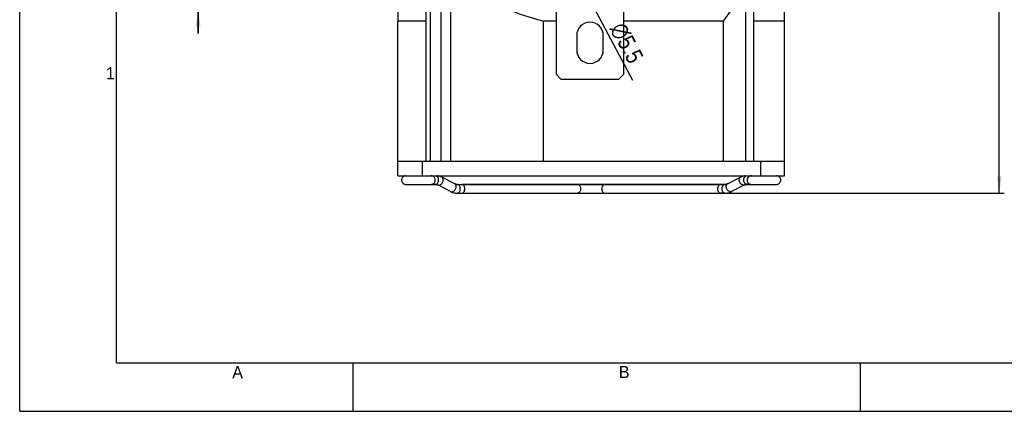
# Model space of a CAD drawing. Header units: millimetres. Extents: x 0 to 594, y 0 to 420.
# Tile 1 of 117: x 0 to 204, y 0 to 81. Entities that reach past the tile are written whole.
import ezdxf

# ---------------------------------------------------------------- set-up
doc = ezdxf.new("R2010")
doc.units = ezdxf.units.MM
doc.header["$LTSCALE"] = 32.67
doc.layers.get('0').update_dxf_attribs({"linetype": 'CONTINUOUS'})
doc.layers.add('3_ALL_AXES', color=7, linetype='CONTINUOUS')
doc.styles.get("Standard").update_dxf_attribs({"font": 'txt', "width": 0.85})
doc.styles.add('TEXTSTYLE_2', font='trium.ttf')
doc.styles.add('TEXTSTYLE_5', font='gdt', dxfattribs={"width": 0.85})
doc.dimstyles.new('DIMSTYLE_1', dxfattribs={"dimtxt": 3.5, "dimasz": 3.5, "dimexe": 1, "dimexo": 0.5, "dimtad": 1, "dimdec": 4, "dimdsep": 46, "dimtxsty": 'STANDARD', "dimblk": '_FILLED', "dimblk1": '_FILLED', "dimblk2": '_FILLED', "dimcen": 0.09, "dimadec": 4, "dimazin": 2, "dimtp": 0.05, "dimtm": 0.05, "dimtfac": 1, "dimtdec": 4, "dimtofl": 0, "dimtmove": 0, "dimatfit": 1, "dimldrblk": '_FILLED', "dimfxl": 1, "dimtolj": 1, "dimarcsym": 0})
doc.dimstyles.new('DIMSTYLE_2', dxfattribs={"dimtxt": 3.5, "dimasz": 3.5, "dimexe": 1, "dimexo": 0.5, "dimgap": 0.875, "dimtad": 1, "dimdec": 1, "dimdsep": 46, "dimtxsty": 'STANDARD', "dimblk": '_FILLED', "dimblk1": '_FILLED', "dimblk2": '_FILLED', "dimcen": 0.09, "dimadec": 4, "dimazin": 2, "dimtp": 0.1, "dimtm": 0.1, "dimtfac": 1, "dimtdec": 1, "dimtofl": 0, "dimtmove": 0, "dimatfit": 3, "dimldrblk": '_FILLED', "dimfxl": 1, "dimtolj": 1, "dimarcsym": 0})
doc.dimstyles.new('DIMSTYLE_3', dxfattribs={"dimtxt": 3.5, "dimasz": 3.5, "dimexe": 1, "dimexo": 0.5, "dimgap": 0.875, "dimtad": 1, "dimdec": 1, "dimdsep": 46, "dimtxsty": 'STANDARD', "dimblk": '_FILLED', "dimblk1": '_FILLED', "dimblk2": '_FILLED', "dimcen": 0.09, "dimadec": 4, "dimazin": 2, "dimtp": 0.2, "dimtm": 0.2, "dimtfac": 1, "dimtdec": 1, "dimtofl": 0, "dimtmove": 0, "dimatfit": 3, "dimldrblk": '_FILLED', "dimfxl": 1, "dimtolj": 1, "dimarcsym": 0})

# ---------------------------------------------------------------- blocks, each defined once
blk = doc.blocks.new('_FILLED')
at = {"color": 0, "linetype": 'BYBLOCK'}
blk.add_solid([(0, 0), (-1, 0.143), (-1, -0.143)], dxfattribs=at)
blk = doc.blocks.new('*D0')
at = {"color": 2, "linetype": 'CONTINUOUS'}
blk.add_line((113.18, 94.23), (126.78, 68.48), dxfattribs=at)
at = {"color": 2, "linetype": 'CONTINUOUS', "xscale": 3.5, "yscale": 3.5, "zscale": 3.5, "rotation": 117.8371543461}
blk.add_blockref('_FILLED', (113.18, 94.23), dxfattribs=at)
at = {"color": 2, "linetype": 'CONTINUOUS', "insert": (125.2, 80.84), "char_height": 3.5, "width": 17.5, "attachment_point": 1, "rotation": 297.8372, "line_spacing_factor": 0.9, "style": 'TEXTSTYLE_5'}
blk.add_mtext('{\\fgdt;n}\\ftxt;5.5', dxfattribs=at)
blk = doc.blocks.new('*D1')
at = {"color": 2, "linetype": 'CONTINUOUS'}
for p, q in [((36.92, 101.19), (36.92, 106.19)), ((36.92, 106.19), (36.92, 92.16)), ((97.5, 101.19), (35.92, 101.19)), ((36.92, 78.13), (36.92, 92.16)), ((89.15, 83.13), (35.92, 83.13)), ((36.92, 83.13), (36.92, 78.13))]:
    blk.add_line(p, q, dxfattribs=at)
at = {"color": 2, "linetype": 'CONTINUOUS', "xscale": 3.5, "yscale": 3.5, "zscale": 3.5}
for p, rotation in [((36.92, 101.19), 270), ((36.92, 83.13), 90)]:
    blk.add_blockref('_FILLED', p, dxfattribs=dict(at, rotation=rotation))
at = {"color": 2, "linetype": 'CONTINUOUS', "insert": (32.54, 92.16), "char_height": 3.5, "width": 13.125, "attachment_point": 2, "rotation": 90, "line_spacing_factor": 0.9}
blk.add_mtext('18.1', dxfattribs=at)
blk = doc.blocks.new('*D2')
at = {"color": 2, "linetype": 'CONTINUOUS'}
for p, q in [((105.45, 205.47), (203.69, 205.47)), ((202.69, 205.47), (202.69, 125.29)), ((202.69, 45.12), (202.69, 125.29)), ((115.92, 45.12), (203.69, 45.12))]:
    blk.add_line(p, q, dxfattribs=at)
at = {"color": 2, "linetype": 'CONTINUOUS', "xscale": 3.5, "yscale": 3.5, "zscale": 3.5}
for p, rotation in [((202.69, 205.47), 90), ((202.69, 45.12), 270)]:
    blk.add_blockref('_FILLED', p, dxfattribs=dict(at, rotation=rotation))
at = {"color": 2, "linetype": 'CONTINUOUS', "insert": (198.32, 125.29), "char_height": 3.5, "width": 18, "attachment_point": 2, "rotation": 90, "line_spacing_factor": 0.9}
blk.add_mtext('160.3', dxfattribs=at)

msp = doc.modelspace()

# ---------------------------------------------------------------- linework, layer by layer
at = {"color": 2, "linetype": 'CONTINUOUS'}
for p, q in [((0, 0), (0, 420)), ((69, 0), (69, 10)), ((0, 0), (594, 0))]:
    msp.add_line(p, q, dxfattribs=at)
at = {"color": 7, "linetype": 'CONTINUOUS'}
for p, q in [((20, 10), (20, 410)), ((78.24873, 83.71652), (78.24873, 80.7166)), ((145.65506, 80.7166), (147.77599, 83.71652)), ((150.15671, 83.71652), (150.15671, 51.71652)), ((151.85474, 83.71652), (151.85474, 51.71652)), ((158.24873, 80.7166), (158.24873, 83.71652)), ((145.65506, 80.7166), (124.99873, 80.71661)), ((145.65506, 51.71652), (145.65506, 80.7166)), ((158.24873, 80.71652), (151.85474, 80.7166)), ((78.24873, 48.71652), (158.24873, 48.71652)), ((79.91013, 46.92516), (85.09847, 46.92516)), ((85.28349, 46.94652), (86.04027, 46.94652)), ((90.0399, 47.04019), (87.36137, 48.41891)), ((90.52888, 46.91652), (91.48215, 46.91652)), ((145.01531, 46.91286), (91.48215, 46.91286)), ((145.96857, 46.91652), (145.01531, 46.91652)), ((146.45755, 47.04019), (149.13608, 48.41891)), ((150.45726, 46.94652), (150.45718, 46.94652)), ((150.45718, 46.94652), (151.21396, 46.94652)), ((151.39898, 46.92516), (156.58733, 46.92516)), ((86.55149, 46.81731), (89.23003, 45.43857)), ((90.52888, 45.11652), (91.48215, 45.11652)), ((91.48215, 45.12018), (145.01531, 45.12018)), ((145.96857, 45.11652), (145.01531, 45.11652)), ((149.94597, 46.81731), (147.26742, 45.43857)), ((20, 10), (570.21398, 10)), ((174, 0), (174, 10))]:
    msp.add_line(p, q, dxfattribs=at)
at = {"color": 3, "linetype": 'CONTINUOUS'}
for p, q in [((110.99873, 84.71652), (110.99873, 69.71652)), ((124.99873, 69.71652), (124.99873, 84.71652)), ((115.24873, 77.71652), (115.24873, 74.71652)), ((120.74873, 74.71652), (120.74873, 77.71652)), ((110.99873, 69.71652), (111.99873, 68.71652)), ((123.99873, 68.71652), (124.99873, 69.71652)), ((111.99873, 68.71652), (123.99873, 68.71652))]:
    msp.add_line(p, q, dxfattribs=at)
at = {"color": 7, "linetype": 'CONTINUOUS'}
for points in [[(79.91013, 48.70788), (79.80247, 48.70174), (79.69669, 48.6834), (79.5944, 48.65294), (79.49717, 48.61045), (79.4065, 48.55609), (79.32344, 48.49071), (79.24886, 48.4159), (79.18331, 48.33293), (79.12716, 48.24256), (79.08131, 48.14602), (79.04674, 48.04466), (79.02433, 47.93932), (79.01526, 47.83121), (79.01513, 47.81652)], [(79.01513, 47.81652), (79.01567, 47.78692), (79.0265, 47.67998), (79.05028, 47.57597), (79.08586, 47.47604), (79.13241, 47.381), (79.18897, 47.29214), (79.25467, 47.21066), (79.32913, 47.1373), (79.41182, 47.07331), (79.50186, 47.02019), (79.5982, 46.97872), (79.69939, 46.94901), (79.80388, 46.93114), (79.91013, 46.92516)], [(85.98233, 47.81652), (85.98219, 47.83121), (85.97312, 47.93932), (85.95071, 48.04466), (85.91614, 48.14602), (85.87029, 48.24256), (85.81415, 48.33293), (85.74859, 48.4159), (85.67401, 48.49071), (85.59095, 48.55609), (85.50029, 48.61045), (85.40306, 48.65294), (85.30076, 48.6834), (85.19499, 48.70174), (85.08733, 48.70788)], [(85.08733, 46.92516), (85.19358, 46.93114), (85.29807, 46.94901), (85.39925, 46.97872), (85.4956, 47.02019), (85.58564, 47.07331), (85.66832, 47.1373), (85.74279, 47.21066), (85.80849, 47.29214), (85.86505, 47.381), (85.91159, 47.47604), (85.94718, 47.57597), (85.97096, 47.67998), (85.98179, 47.78692), (85.98233, 47.81652)], [(86.04019, 46.94652), (86.12254, 46.94325), (86.20043, 46.9341), (86.27595, 46.91951), (86.34932, 46.89989), (86.4211, 46.87543), (86.49139, 46.84631), (86.55168, 46.81721)], [(87.36137, 48.41891), (87.16936, 48.50957), (86.98079, 48.58339), (86.78981, 48.64354), (86.59721, 48.68991), (86.44618, 48.71652)], [(90.52899, 46.91652), (90.44383, 46.92017), (90.36867, 46.92953), (90.29592, 46.94415), (90.22534, 46.96361), (90.15636, 46.98774), (90.08888, 47.01631), (90.03972, 47.04028)], [(146.45774, 47.04028), (146.40857, 47.01631), (146.34109, 46.98774), (146.27212, 46.96361), (146.20154, 46.94415), (146.12878, 46.92953), (146.05362, 46.92017), (145.96846, 46.91652)], [(150.05128, 48.71652), (149.90024, 48.68991), (149.70764, 48.64354), (149.51667, 48.58339), (149.3281, 48.50957), (149.13608, 48.41891)], [(149.94578, 46.81721), (150.00606, 46.84631), (150.07635, 46.87543), (150.14813, 46.89989), (150.2215, 46.91951), (150.29703, 46.9341), (150.37492, 46.94325), (150.45726, 46.94652)], [(151.41013, 48.70788), (151.30247, 48.70174), (151.19669, 48.6834), (151.0944, 48.65294), (150.99717, 48.61045), (150.9065, 48.55609), (150.82344, 48.49071), (150.74886, 48.4159), (150.68331, 48.33293), (150.62716, 48.24256), (150.58131, 48.14602), (150.54674, 48.04466), (150.52433, 47.93932), (150.51526, 47.83121), (150.51513, 47.81652)], [(150.51513, 47.81652), (150.51567, 47.78692), (150.5265, 47.67998), (150.55028, 47.57597), (150.58586, 47.47604), (150.63241, 47.381), (150.68897, 47.29214), (150.75467, 47.21066), (150.82913, 47.1373), (150.91182, 47.07331), (151.00186, 47.02019), (151.0982, 46.97872), (151.19939, 46.94901), (151.30388, 46.93114), (151.41013, 46.92516)], [(157.48233, 47.81652), (157.48219, 47.83121), (157.47312, 47.93932), (157.45071, 48.04466), (157.41614, 48.14602), (157.37029, 48.24256), (157.31415, 48.33293), (157.24859, 48.4159), (157.17401, 48.49071), (157.09095, 48.55609), (157.00029, 48.61045), (156.90306, 48.65294), (156.80076, 48.6834), (156.69499, 48.70174), (156.58733, 48.70788)], [(156.58733, 46.92516), (156.69358, 46.93114), (156.79807, 46.94901), (156.89925, 46.97872), (156.9956, 47.02019), (157.08564, 47.07331), (157.16832, 47.1373), (157.24279, 47.21066), (157.30849, 47.29214), (157.36505, 47.381), (157.41159, 47.47604), (157.44718, 47.57597), (157.47096, 47.67998), (157.48179, 47.78692), (157.48233, 47.81652)], [(89.23003, 45.43857), (89.40017, 45.35755), (89.58628, 45.28328), (89.77483, 45.22257), (89.96506, 45.17554), (90.15599, 45.14226), (90.34682, 45.12265), (90.52887, 45.11652)], [(145.96859, 45.11652), (146.15064, 45.12265), (146.34146, 45.14226), (146.5324, 45.17554), (146.72263, 45.22257), (146.91118, 45.28328), (147.09729, 45.35755), (147.26742, 45.43857)]]:
    msp.add_lwpolyline(points, dxfattribs=at)
at = {"color": 3, "linetype": 'CONTINUOUS'}
for centre, start, end in [((117.99873, 77.71652), 0, 180), ((117.99873, 74.71652), 180, 360)]:
    msp.add_arc(centre, 2.75, start, end, dxfattribs=at)
at = {"color": 7, "linetype": 'CONTINUOUS'}
for centre, start, end in [((85.09847, 47.40007), 270.000284, 272.5089415), ((151.39899, 47.40007), 267.4910585, 269.999716)]:
    msp.add_arc(centre, 0.4749, start, end, dxfattribs=at)
for points in [[(85.34699, 48.6715), (85.31817, 48.6892), (85.28766, 48.7045), (85.25604, 48.71652)], [(151.24141, 48.71652), (151.20979, 48.7045), (151.17929, 48.6892), (151.15046, 48.6715)]]:
    msp.add_open_spline(points, degree=3, dxfattribs=at)
at = {"color": 9, "linetype": 'CONTINUOUS'}
for points, knots in [([(86.04027, 46.94652), (86.11749, 46.94652), (86.28153, 46.99589), (86.47909, 47.1724), (86.62032, 47.42835), (86.68209, 47.73501), (86.67069, 48.05411), (86.56584, 48.42409), (86.35955, 48.65503), (86.19784, 48.71652)], [0, 0, 0, 0, 0.103211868, 0.218061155, 0.346609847, 0.487090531, 0.631367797, 0.768757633, 1, 1, 1, 1]), ([(86.73895, 46.7723), (86.81854, 46.7723), (86.98981, 46.81932), (87.21812, 46.97316), (87.41759, 47.19895), (87.55766, 47.47642), (87.63176, 47.76841), (87.63205, 48.04661), (87.54162, 48.27937), (87.42516, 48.38608), (87.36173, 48.41873)], [0, 0, 0, 0, 0.110165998, 0.237600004, 0.377284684, 0.52239123, 0.66369655, 0.791196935, 0.901253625, 1, 1, 1, 1]), ([(89.41712, 45.39375), (89.49671, 45.39375), (89.66799, 45.44078), (89.8963, 45.59461), (90.09577, 45.8204), (90.23584, 46.09787), (90.30994, 46.38987), (90.31023, 46.66807), (90.2198, 46.90083), (90.10333, 47.00754), (90.0399, 47.04019)], [0, 0, 0, 0, 0.110165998, 0.237600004, 0.377284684, 0.52239123, 0.66369655, 0.791196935, 0.901253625, 1, 1, 1, 1]), ([(90.52888, 45.11652), (90.61303, 45.11652), (90.79267, 45.17582), (91.00064, 45.38178), (91.13561, 45.67611), (91.17677, 46.01644), (91.13565, 46.35678), (91.00072, 46.65115), (90.79278, 46.85715), (90.61314, 46.9165), (90.52899, 46.91652)], [0, 0, 0, 0, 0.104725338, 0.22268015, 0.355623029, 0.499989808, 0.644359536, 0.777308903, 0.895270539, 1, 1, 1, 1]), ([(92.11854, 46.01652), (92.11854, 46.13192), (92.08495, 46.35632), (91.95396, 46.65002), (91.74813, 46.86258), (91.56634, 46.91286), (91.48215, 46.91286)], [0, 0, 0, 0, 0.287256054, 0.55599141, 0.790423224, 1, 1, 1, 1]), ([(115.4203, 46.91286), (115.50449, 46.91286), (115.68628, 46.86258), (115.89211, 46.65002), (116.02311, 46.35632), (116.0567, 46.13192), (116.0567, 46.01652)], [0, 0, 0, 0, 0.209576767, 0.444008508, 0.712743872, 1, 1, 1, 1]), ([(121.07715, 46.91286), (120.99296, 46.91286), (120.81118, 46.86258), (120.60535, 46.65002), (120.47435, 46.35632), (120.44076, 46.13192), (120.44076, 46.01652)], [0, 0, 0, 0, 0.209576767, 0.444008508, 0.712743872, 1, 1, 1, 1]), ([(145.01531, 46.91286), (144.93111, 46.91286), (144.74933, 46.86258), (144.5435, 46.65002), (144.4125, 46.35632), (144.37891, 46.13192), (144.37891, 46.01652)], [0, 0, 0, 0, 0.209576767, 0.444008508, 0.712743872, 1, 1, 1, 1]), ([(145.96857, 45.11652), (145.88443, 45.11652), (145.70478, 45.17582), (145.49681, 45.38178), (145.36184, 45.67611), (145.32068, 46.01644), (145.3618, 46.35678), (145.49673, 46.65115), (145.70468, 46.85715), (145.88431, 46.9165), (145.96846, 46.91652)], [0, 0, 0, 0, 0.104725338, 0.22268015, 0.355623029, 0.499989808, 0.644359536, 0.777308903, 0.895270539, 1, 1, 1, 1]), ([(147.08033, 45.39375), (147.00074, 45.39375), (146.82946, 45.44078), (146.60116, 45.59461), (146.40169, 45.8204), (146.26161, 46.09787), (146.18752, 46.38987), (146.18722, 46.66807), (146.27766, 46.90083), (146.39412, 47.00754), (146.45755, 47.04019)], [0, 0, 0, 0, 0.110165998, 0.237600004, 0.377284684, 0.52239123, 0.66369655, 0.791196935, 0.901253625, 1, 1, 1, 1]), ([(149.75851, 46.7723), (149.67892, 46.7723), (149.50764, 46.81932), (149.27934, 46.97316), (149.07987, 47.19895), (148.93979, 47.47642), (148.8657, 47.76841), (148.8654, 48.04661), (148.95584, 48.27937), (149.0723, 48.38608), (149.13573, 48.41873)], [0, 0, 0, 0, 0.110165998, 0.237600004, 0.377284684, 0.52239123, 0.66369655, 0.791196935, 0.901253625, 1, 1, 1, 1]), ([(150.45718, 46.94652), (150.37996, 46.94652), (150.21592, 46.99589), (150.01837, 47.1724), (149.87714, 47.42835), (149.81536, 47.73501), (149.82677, 48.05411), (149.93161, 48.42409), (150.1379, 48.65503), (150.29961, 48.71652)], [0, 0, 0, 0, 0.103211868, 0.218061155, 0.346609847, 0.487090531, 0.631367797, 0.768757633, 1, 1, 1, 1]), ([(86.55168, 46.81721), (86.59432, 46.79529), (86.65786, 46.77596), (86.72235, 46.7723), (86.73895, 46.7723)], [0, 0, 0, 0, 0.74291524, 1, 1, 1, 1]), ([(89.23003, 45.43857), (89.27265, 45.4167), (89.33612, 45.39741), (89.40055, 45.39375), (89.41712, 45.39375)], [0, 0, 0, 0, 0.742918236, 1, 1, 1, 1]), ([(91.48215, 45.12018), (91.56634, 45.12018), (91.74813, 45.17046), (91.95396, 45.38302), (92.08495, 45.67672), (92.11854, 45.90112), (92.11854, 46.01652)], [0, 0, 0, 0, 0.209576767, 0.444008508, 0.712743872, 1, 1, 1, 1]), ([(116.0567, 46.01652), (116.0567, 45.90112), (116.02311, 45.67672), (115.89211, 45.38302), (115.68628, 45.17046), (115.50449, 45.12018), (115.4203, 45.12018)], [0, 0, 0, 0, 0.287256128, 0.555991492, 0.790423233, 1, 1, 1, 1]), ([(120.44076, 46.01652), (120.44076, 45.90112), (120.47435, 45.67672), (120.60535, 45.38302), (120.81118, 45.17046), (120.99296, 45.12018), (121.07715, 45.12018)], [0, 0, 0, 0, 0.287256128, 0.555991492, 0.790423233, 1, 1, 1, 1]), ([(144.37891, 46.01652), (144.37891, 45.90112), (144.4125, 45.67672), (144.5435, 45.38302), (144.74932, 45.17046), (144.93111, 45.12018), (145.0153, 45.12018)], [0, 0, 0, 0, 0.287255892, 0.555991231, 0.790423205, 1, 1, 1, 1]), ([(147.26742, 45.43857), (147.22481, 45.4167), (147.16134, 45.39741), (147.09691, 45.39375), (147.08033, 45.39375)], [0, 0, 0, 0, 0.742918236, 1, 1, 1, 1]), ([(149.94578, 46.81721), (149.90313, 46.79529), (149.8396, 46.77596), (149.7751, 46.7723), (149.75851, 46.7723)], [0, 0, 0, 0, 0.74291524, 1, 1, 1, 1])]:
    msp.add_open_spline(points, degree=3, knots=knots, dxfattribs=at)
at = {"layer": '3_ALL_AXES', "color": 7, "linetype": 'CONTINUOUS'}
for p, q in [((84.02726, 83.71652), (84.02726, 51.71652)), ((84.9565, 83.71652), (84.9565, 51.71652)), ((87.10322, 83.71652), (87.10322, 51.71652)), ((89.15194, 83.29138), (89.15194, 51.71652)), ((84.02726, 80.7166), (78.24873, 80.71652)), ((78.24873, 48.71652), (78.24873, 80.7166)), ((110.99873, 80.71661), (108.35194, 80.7166)), ((108.35194, 51.71652), (108.35194, 80.7166)), ((158.24873, 48.71652), (158.24873, 80.7166)), ((78.24873, 51.71652), (158.24873, 51.71652)), ((83.48814, 46.91652), (86.28715, 46.91652)), ((90.52888, 46.91652), (145.96857, 46.91652)), ((150.21031, 46.91652), (153.04873, 46.91652))]:
    msp.add_line(p, q, dxfattribs=at)
at = {"layer": '3_ALL_AXES', "color": 9, "linetype": 'CONTINUOUS'}
for p, q in [((83.24873, 51.71652), (83.24873, 48.71652)), ((153.24873, 51.71652), (153.24873, 48.71652))]:
    msp.add_line(p, q, dxfattribs=at)
at = {"layer": '3_ALL_AXES', "color": 7, "linetype": 'CONTINUOUS'}
for centre, start, end in [((83.44873, 47.81652), 263.3333333, 270), ((153.04873, 47.81652), 270, 276.6666667)]:
    msp.add_arc(centre, 0.9, start, end, dxfattribs=at)
msp.add_open_spline([(101.03901, 83.12212), (102.82308, 82.39808), (105.24922, 81.53898), (107.7287, 80.87081), (108.35194, 80.7166)], degree=3, knots=[0, 0, 0, 0, 0.749933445, 1, 1, 1, 1], dxfattribs=at)

# ---------------------------------------------------------------- texts
at = {"color": 2, "linetype": 'CONTINUOUS', "char_height": 2.5, "attachment_point": 2, "line_spacing_factor": 0.9, "style": 'TEXTSTYLE_2'}
for s, insert, width in [('1', (18.77473, 71.19377), 1.9166667), ('A', (45.08602, 9.33741), 2.3055556), ('B', (125.07197, 9.37307), 2.3703704)]:
    msp.add_mtext(s, dxfattribs=dict(at, insert=insert, width=width))

# ---------------------------------------------------------------- dimensions: what is measured, and where the dimension line sits
at = {"color": 2, "linetype": 'CONTINUOUS'}
for base, p1, p2, dimstyle, picture, middle in [((202.69189, 205.46652), (115.4203, 45.12018), (104.94873, 205.46652), 'DIMSTYLE_3', '*D2', (202.69189, 124.79335)), ((36.91524, 101.18581), (89.64882, 83.12932), (97.99873, 101.18581), 'DIMSTYLE_2', '*D1', (36.91524, 91.65757))]:
    dim = msp.add_linear_dim(base=base, p1=p1, p2=p2, angle=90, dimstyle=dimstyle, dxfattribs=at)
    dim.commit()
    dim.dimension.update_dxf_attribs({"geometry": picture, "text_midpoint": middle, "dimtype": 160})
dim = msp.add_diameter_dim_2p(p1=(113.18287, 94.23405), p2=(110.61459, 99.09758), text='%%c<>', dimstyle='DIMSTYLE_1', override={"dimpost": '<>'}, dxfattribs=at)
dim.commit()
dim.dimension.update_dxf_attribs({"geometry": '*D0', "text_midpoint": (126.37911, 74.86591), "dimtype": 163})

doc.saveas('drawing.dxf')
